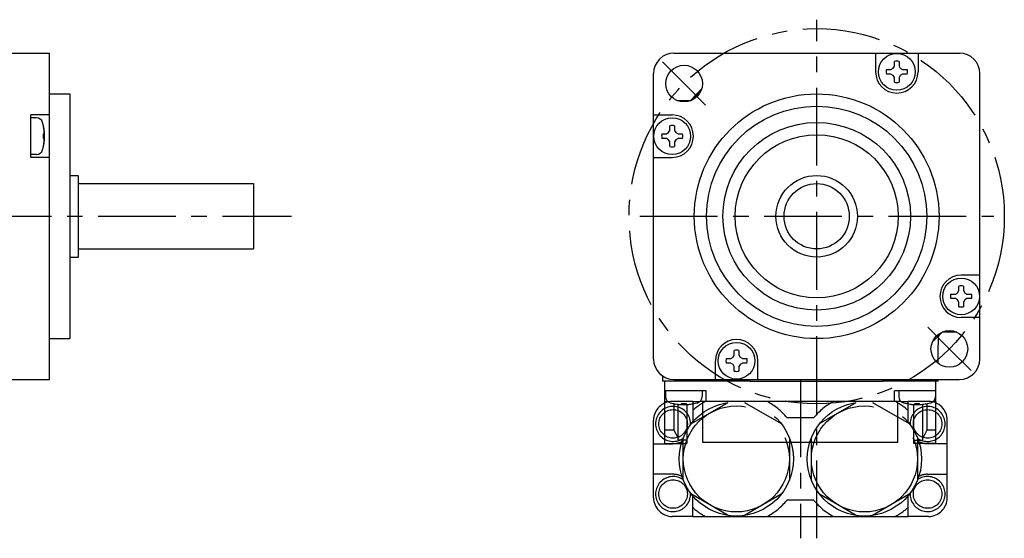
# Model space of a CAD drawing. Header units: millimetres. Extents: x 47 to 338, y 171 to 242.
# Tile 3 of 3: x 217 to 338, y 171 to 234. Entities that reach past the tile are written whole.
import ezdxf

# ---------------------------------------------------------------- set-up
doc = ezdxf.new("R2010")
doc.units = ezdxf.units.MM
doc.linetypes.add('CENTER', pattern=[50.8, 31.75, -6.35, 6.35, -6.35])
doc.linetypes.add('PHANTOM', pattern=[63.5, 31.75, -6.35, 6.35, -6.35, 6.35, -6.35])
doc.layers.add('CTR', color=2, linetype='CENTER')
doc.layers.add('PHANTOM', color=3, linetype='PHANTOM')

msp = doc.modelspace()

# ---------------------------------------------------------------- linework, layer by layer
for p, q in [((150.65, 230), (220.95, 230)), ((220.95, 190), (220.95, 230)), ((297.5, 230), (332.5, 230)), ((322.22, 230), (322.22, 227.71)), ((327.42, 230), (327.42, 227.71)), ((324.11, 227.99), (324.38, 228.15)), ((324.38, 228.15), (324.54, 228.42)), ((324.54, 228.42), (324.54, 228.98)), ((325.1, 228.98), (325.1, 228.42)), ((325.1, 228.42), (325.25, 228.15)), ((325.25, 228.15), (325.53, 227.99)), ((295, 192.5), (295, 227.5)), ((323.55, 227.99), (324.11, 227.99)), ((324.11, 227.43), (323.55, 227.43)), ((324.38, 227.27), (324.11, 227.43)), ((324.54, 227), (324.38, 227.27)), ((324.54, 226.44), (324.54, 227)), ((325.25, 227.27), (325.1, 227)), ((325.1, 227), (325.1, 226.44)), ((325.53, 227.43), (325.25, 227.27)), ((325.53, 227.99), (326.09, 227.99)), ((326.09, 227.43), (325.53, 227.43)), ((335, 192.5), (335, 227.5)), ((220.95, 225), (223.45, 225)), ((223.45, 225), (223.45, 195)), ((300.74, 225.25), (300.66, 225.25)), ((297.84, 224.2), (299.62, 224.2)), ((299.62, 224.19), (299.62, 224.2)), ((220.95, 222.42), (218.65, 222.42)), ((218.65, 217.22), (218.65, 222.42)), ((295, 222.42), (297.29, 222.42)), ((219.34, 222.07), (218.65, 222.07)), ((220.21, 221.09), (220.21, 221.12)), ((297.01, 220.53), (297.01, 221.09)), ((297.57, 221.09), (297.57, 220.53)), ((220.21, 220.1), (220.3, 220.1)), ((220.21, 219.54), (220.21, 220.1)), ((296.02, 220.1), (296.58, 220.1)), ((296.58, 220.1), (296.85, 220.25)), ((296.85, 220.25), (297.01, 220.53)), ((297.57, 220.53), (297.73, 220.25)), ((297.73, 220.25), (298, 220.1)), ((298, 220.1), (298.56, 220.1)), ((220.3, 219.54), (220.21, 219.54)), ((220.21, 218.52), (220.21, 218.55)), ((296.58, 219.54), (296.02, 219.54)), ((296.85, 219.38), (296.58, 219.54)), ((297.01, 219.11), (296.85, 219.38)), ((297.01, 218.55), (297.01, 219.11)), ((297.73, 219.38), (297.57, 219.11)), ((297.57, 219.11), (297.57, 218.55)), ((298, 219.54), (297.73, 219.38)), ((298.56, 219.54), (298, 219.54)), ((219.34, 217.57), (218.65, 217.57)), ((220.95, 217.22), (218.65, 217.22)), ((295, 217.22), (297.29, 217.22)), ((223.45, 215), (224.45, 215)), ((224.45, 215), (224.45, 205)), ((224.45, 214), (245.95, 214)), ((245.95, 214), (245.95, 206)), ((224.45, 206), (245.95, 206)), ((223.45, 205), (224.45, 205)), ((335, 202.78), (332.71, 202.78)), ((331.44, 200.46), (332, 200.46)), ((332, 200.46), (332.27, 200.62)), ((332.27, 200.62), (332.43, 200.89)), ((332.43, 200.89), (332.43, 201.45)), ((332.99, 201.45), (332.99, 200.89)), ((332.99, 200.89), (333.15, 200.62)), ((333.15, 200.62), (333.42, 200.46)), ((333.42, 200.46), (333.98, 200.46)), ((332, 199.9), (331.44, 199.9)), ((332.27, 199.75), (332, 199.9)), ((332.43, 199.47), (332.27, 199.75)), ((332.43, 198.91), (332.43, 199.47)), ((333.15, 199.75), (332.99, 199.47)), ((332.99, 199.47), (332.99, 198.91)), ((333.42, 199.9), (333.15, 199.75)), ((333.98, 199.9), (333.42, 199.9)), ((335, 197.58), (332.71, 197.58)), ((330.38, 195.81), (330.38, 195.8)), ((332.16, 195.8), (330.38, 195.8)), ((220.95, 195), (223.45, 195)), ((329.26, 194.75), (329.34, 194.75)), ((329.9, 195.29), (329.9, 194.19)), ((304.9, 193), (304.9, 193.56)), ((305.46, 193.56), (305.46, 193)), ((329.9, 191.95), (329.9, 194.19)), ((302.58, 190), (302.58, 192.29)), ((303.91, 192.57), (304.47, 192.57)), ((304.47, 192.01), (303.91, 192.01)), ((304.47, 192.57), (304.75, 192.73)), ((304.75, 191.85), (304.47, 192.01)), ((304.75, 192.73), (304.9, 193)), ((305.46, 193), (305.62, 192.73)), ((305.62, 192.73), (305.89, 192.57)), ((305.89, 192.01), (305.62, 191.85)), ((305.89, 192.57), (306.45, 192.57)), ((306.45, 192.01), (305.89, 192.01)), ((307.78, 190), (307.78, 192.29)), ((304.9, 191.58), (304.75, 191.85)), ((304.9, 191.02), (304.9, 191.58)), ((305.62, 191.85), (305.46, 191.58)), ((305.46, 191.58), (305.46, 191.02)), ((195.45, 190), (220.95, 190)), ((296.1, 190.43), (296.1, 189.8)), ((306.85, 189.8), (296.1, 189.8)), ((296.4, 182.15), (296.4, 189.8)), ((297.5, 190), (332.5, 190)), ((301.67, 189.97), (301.67, 190)), ((301.67, 189.97), (301.8, 190)), ((301.67, 189.97), (306.85, 189.97)), ((306.85, 189.8), (306.85, 189.97)), ((306.85, 189.8), (323.15, 189.8)), ((323.15, 189.97), (328.33, 189.97)), ((323.15, 189.8), (323.15, 189.97)), ((329.9, 189.8), (323.15, 189.8)), ((328.33, 189.97), (328.2, 190)), ((328.33, 190), (328.33, 189.97)), ((329.6, 182.15), (329.6, 189.8)), ((329.9, 189.8), (329.9, 190)), ((301.45, 188.6), (296.4, 188.6)), ((296.45, 188.6), (296.45, 187.91)), ((300.95, 188.6), (300.95, 187.91)), ((301.45, 187.3), (301.45, 188.6)), ((329.6, 188.6), (324.55, 188.6)), ((324.55, 187.3), (324.55, 188.6)), ((325.05, 188.6), (325.05, 187.91)), ((329.55, 188.6), (329.55, 187.91)), ((296.4, 187.3), (296.73, 187.3)), ((325.33, 187.3), (300.67, 187.3)), ((301.05, 182.25), (301.05, 187.3)), ((324.95, 182.25), (324.95, 187.3)), ((329.6, 187.3), (329.27, 187.3)), ((297.4, 187.04), (297.43, 187.04)), ((297.49, 187.03), (297.49, 183.76)), ((298, 182.55), (298, 186.95)), ((298.42, 186.95), (298.42, 187.04)), ((298.42, 187.04), (298.98, 187.04)), ((298.98, 187.04), (298.98, 186.95)), ((299.1, 186.92), (299.1, 182.15)), ((299.97, 187.04), (300, 187.04)), ((326, 187.04), (326.03, 187.04)), ((326.9, 182.15), (326.9, 186.92)), ((327.02, 187.04), (327.58, 187.04)), ((327.02, 186.95), (327.02, 187.04)), ((327.58, 187.04), (327.58, 186.95)), ((328, 182.55), (328, 186.95)), ((328.51, 187.03), (328.51, 183.76)), ((328.57, 187.04), (328.6, 187.04)), ((297.49, 183.76), (296.4, 183.76)), ((297.49, 183.76), (298, 182.81)), ((328.51, 183.76), (328, 182.81)), ((329.6, 183.76), (328.51, 183.76)), ((299.1, 182.55), (298, 182.55)), ((326.9, 182.55), (328, 182.55)), ((296.4, 182.15), (299.1, 182.15)), ((324.95, 182.25), (301.05, 182.25)), ((329.6, 182.15), (326.9, 182.15))]:
    msp.add_line(p, q)
for centre, radius in [((324.82, 227.71), 2.25), ((298.74, 226.26), 2.25), ((315, 210), 15), ((315, 210), 13.5), ((297.29, 219.82), 2.25), ((315, 210), 11.5), ((315, 210), 10), ((315, 210), 5), ((315, 210), 4), ((332.71, 200.18), 2.25), ((331.26, 193.74), 2.25), ((305.18, 192.29), 2.25)]:
    msp.add_circle(centre, radius)
for centre, radius, start, end in [((297.5, 227.5), 2.5, 90, 180), ((332.5, 227.5), 2.5, 0, 90), ((324.82, 227.71), 1.3, 77.5619, 102.4381), ((324.82, 227.71), 2.6, 180, 0), ((324.82, 227.71), 1.3, 167.5619, 192.4381), ((324.82, 227.71), 1.3, 347.5619, 12.4381), ((324.82, 227.71), 1.3, 257.5619, 282.4381), ((315, 210), 21, 132.3626, 137.4533), ((315, 210), 20.93, 133.2438, 137.2898), ((297.29, 219.82), 2.6, 270, 90), ((219.34, 221.27), 0.8, 16.1914, 90), ((214.35, 219.82), 6, 343.8086, 16.1914), ((214.35, 219.82), 5.99, 6.8011, 12.2286), ((297.29, 219.82), 1.3, 77.5619, 102.4381), ((297.29, 219.82), 1.3, 167.5619, 192.4381), ((297.29, 219.82), 1.3, 347.5619, 12.4381), ((214.35, 219.82), 5.99, 347.7714, 353.1989), ((297.29, 219.82), 1.3, 257.5619, 282.4381), ((219.34, 218.37), 0.8, 270, 343.8086), ((332.71, 200.18), 2.6, 90, 270), ((332.71, 200.18), 1.3, 167.5619, 192.4381), ((332.71, 200.18), 1.3, 77.5619, 102.4381), ((332.71, 200.18), 1.3, 347.5619, 12.4381), ((332.71, 200.18), 1.3, 257.5619, 282.4381), ((315, 210), 20.93, 313.2438, 317.2898), ((305.18, 192.29), 2.6, 0, 180), ((305.18, 192.29), 1.3, 77.5619, 102.4381), ((297.5, 192.5), 2.5, 180, 270), ((305.18, 192.29), 1.3, 167.5619, 192.4381), ((305.18, 192.29), 1.3, 347.5619, 12.4381), ((332.5, 192.5), 2.5, 270, 0), ((305.18, 192.29), 1.3, 257.5619, 282.4381), ((297.25, 187.91), 0.8, 180, 253.8086), ((298.7, 192.9), 6, 253.8086, 286.1914), ((300.15, 187.91), 0.8, 286.1914, 0), ((325.85, 187.91), 0.8, 180, 253.8086), ((327.3, 192.9), 6, 253.8086, 286.1914), ((328.75, 187.91), 0.8, 286.1914, 0), ((298.7, 192.9), 5.99, 257.7714, 263.1989), ((298.7, 192.9), 5.99, 276.8011, 282.2286), ((327.3, 192.9), 5.99, 257.7714, 263.1989), ((327.3, 192.9), 5.99, 276.8011, 282.2286)]:
    msp.add_arc(centre, radius, start, end)
for points, knots in [([(220.32, 220.25), (220.32, 220.26), (220.32, 220.27), (220.32, 220.27), (220.32, 220.28), (220.32, 220.28), (220.32, 220.29), (220.32, 220.29), (220.32, 220.29), (220.32, 220.3), (220.32, 220.31), (220.32, 220.32), (220.32, 220.33), (220.31, 220.34), (220.31, 220.34), (220.31, 220.35), (220.31, 220.35), (220.31, 220.35), (220.31, 220.35), (220.31, 220.36), (220.31, 220.37), (220.31, 220.37), (220.31, 220.38), (220.31, 220.38), (220.31, 220.38), (220.31, 220.38), (220.31, 220.39), (220.31, 220.39), (220.31, 220.4), (220.31, 220.41), (220.31, 220.42), (220.31, 220.43), (220.31, 220.43), (220.31, 220.43), (220.31, 220.44), (220.31, 220.44), (220.31, 220.45), (220.31, 220.45), (220.31, 220.46), (220.31, 220.47), (220.31, 220.47), (220.31, 220.47), (220.31, 220.48), (220.31, 220.48), (220.3, 220.49), (220.3, 220.5), (220.3, 220.51), (220.3, 220.52), (220.3, 220.53)], [0, 0, 0, 0, 0.0625, 0.09375, 0.125, 0.140625, 0.15625, 0.164062, 0.171875, 0.1875, 0.21875, 0.25, 0.28125, 0.3125, 0.328125, 0.335938, 0.34375, 0.359375, 0.375, 0.40625, 0.4375, 0.46875, 0.484375, 0.492188, 0.5, 0.507812, 0.515625, 0.53125, 0.5625, 0.59375, 0.625, 0.640625, 0.65625, 0.664062, 0.671875, 0.6875, 0.71875, 0.75, 0.78125, 0.8125, 0.828125, 0.835938, 0.84375, 0.859375, 0.875, 0.90625, 0.9375, 1, 1, 1, 1]), ([(220.3, 220.1), (220.3, 220.1), (220.3, 220.11), (220.3, 220.11), (220.3, 220.12), (220.3, 220.12), (220.31, 220.12), (220.31, 220.13), (220.31, 220.13), (220.31, 220.14), (220.31, 220.14), (220.31, 220.15), (220.31, 220.15), (220.31, 220.15), (220.31, 220.16), (220.31, 220.16), (220.31, 220.17), (220.31, 220.17), (220.31, 220.17), (220.31, 220.17), (220.31, 220.18), (220.31, 220.18), (220.31, 220.19), (220.31, 220.19), (220.31, 220.2), (220.31, 220.2), (220.31, 220.2), (220.31, 220.21), (220.32, 220.21), (220.32, 220.22), (220.32, 220.22), (220.32, 220.22), (220.32, 220.22), (220.32, 220.23), (220.32, 220.23), (220.32, 220.24), (220.32, 220.25), (220.32, 220.25)], [0, 0, 0, 0, 0.0625, 0.125, 0.15625, 0.171875, 0.1875, 0.21875, 0.25, 0.28125, 0.3125, 0.328125, 0.34375, 0.375, 0.40625, 0.4375, 0.46875, 0.484375, 0.5, 0.515625, 0.53125, 0.5625, 0.59375, 0.625, 0.65625, 0.671875, 0.6875, 0.71875, 0.75, 0.78125, 0.8125, 0.828125, 0.84375, 0.859375, 0.875, 0.9375, 1, 1, 1, 1]), ([(220.32, 219.38), (220.32, 219.38), (220.32, 219.39), (220.32, 219.39), (220.32, 219.4), (220.32, 219.4), (220.32, 219.41), (220.32, 219.41), (220.32, 219.42), (220.32, 219.42), (220.31, 219.43), (220.31, 219.43), (220.31, 219.43), (220.31, 219.44), (220.31, 219.44), (220.31, 219.45), (220.31, 219.45), (220.31, 219.45), (220.31, 219.45), (220.31, 219.46), (220.31, 219.46), (220.31, 219.46), (220.31, 219.47), (220.31, 219.48), (220.31, 219.48), (220.31, 219.49), (220.31, 219.49), (220.31, 219.49), (220.31, 219.49), (220.31, 219.5), (220.31, 219.5), (220.31, 219.5), (220.31, 219.51), (220.31, 219.51), (220.3, 219.52), (220.3, 219.53), (220.3, 219.53), (220.3, 219.54)], [0, 0, 0, 0, 0.0625, 0.125, 0.15625, 0.171875, 0.1875, 0.21875, 0.25, 0.28125, 0.3125, 0.328125, 0.34375, 0.375, 0.40625, 0.4375, 0.46875, 0.484375, 0.5, 0.515625, 0.53125, 0.5625, 0.59375, 0.625, 0.65625, 0.671875, 0.6875, 0.71875, 0.75, 0.78125, 0.8125, 0.828125, 0.84375, 0.859375, 0.875, 0.9375, 1, 1, 1, 1]), ([(220.3, 219.11), (220.3, 219.11), (220.3, 219.12), (220.3, 219.13), (220.3, 219.13), (220.3, 219.14), (220.3, 219.14), (220.3, 219.14), (220.3, 219.15), (220.31, 219.15), (220.31, 219.16), (220.31, 219.17), (220.31, 219.18), (220.31, 219.19), (220.31, 219.2), (220.31, 219.2), (220.31, 219.2), (220.31, 219.2), (220.31, 219.21), (220.31, 219.21), (220.31, 219.22), (220.31, 219.23), (220.31, 219.23), (220.31, 219.23), (220.31, 219.23), (220.31, 219.24), (220.31, 219.24), (220.31, 219.25), (220.31, 219.25), (220.31, 219.26), (220.31, 219.27), (220.31, 219.28), (220.31, 219.28), (220.31, 219.29), (220.31, 219.29), (220.31, 219.29), (220.31, 219.3), (220.32, 219.31), (220.32, 219.31), (220.32, 219.32), (220.32, 219.32), (220.32, 219.32), (220.32, 219.33), (220.32, 219.33), (220.32, 219.34), (220.32, 219.35), (220.32, 219.36), (220.32, 219.37), (220.32, 219.38)], [0, 0, 0, 0, 0.0625, 0.09375, 0.125, 0.140625, 0.15625, 0.164062, 0.171875, 0.1875, 0.21875, 0.25, 0.28125, 0.3125, 0.328125, 0.335938, 0.34375, 0.359375, 0.375, 0.40625, 0.4375, 0.46875, 0.484375, 0.492188, 0.5, 0.507812, 0.515625, 0.53125, 0.5625, 0.59375, 0.625, 0.640625, 0.65625, 0.664062, 0.671875, 0.6875, 0.71875, 0.75, 0.78125, 0.8125, 0.828125, 0.835938, 0.84375, 0.859375, 0.875, 0.90625, 0.9375, 1, 1, 1, 1]), ([(297.99, 186.95), (297.99, 186.95), (298, 186.95), (298.01, 186.95), (298.02, 186.95), (298.02, 186.95), (298.02, 186.95), (298.03, 186.95), (298.03, 186.95), (298.03, 186.94), (298.04, 186.94), (298.05, 186.94), (298.06, 186.94), (298.07, 186.94), (298.08, 186.94), (298.08, 186.94), (298.08, 186.94), (298.09, 186.94), (298.09, 186.94), (298.1, 186.94), (298.1, 186.94), (298.11, 186.94), (298.11, 186.94), (298.11, 186.94), (298.12, 186.94), (298.12, 186.94), (298.12, 186.94), (298.13, 186.94), (298.14, 186.94), (298.15, 186.94), (298.16, 186.94), (298.16, 186.94), (298.17, 186.94), (298.17, 186.94), (298.17, 186.94), (298.18, 186.94), (298.18, 186.94), (298.19, 186.93), (298.2, 186.93), (298.2, 186.93), (298.2, 186.93), (298.21, 186.93), (298.21, 186.93), (298.22, 186.93), (298.22, 186.93), (298.23, 186.93), (298.25, 186.93), (298.26, 186.93), (298.26, 186.93)], [0, 0, 0, 0, 0.0625, 0.09375, 0.125, 0.140625, 0.15625, 0.164062, 0.171875, 0.1875, 0.21875, 0.25, 0.28125, 0.3125, 0.328125, 0.335938, 0.34375, 0.359375, 0.375, 0.40625, 0.4375, 0.46875, 0.484375, 0.492188, 0.5, 0.507812, 0.515625, 0.53125, 0.5625, 0.59375, 0.625, 0.640625, 0.65625, 0.664062, 0.671875, 0.6875, 0.71875, 0.75, 0.78125, 0.8125, 0.828125, 0.835938, 0.84375, 0.859375, 0.875, 0.90625, 0.9375, 1, 1, 1, 1]), ([(298.26, 186.93), (298.27, 186.93), (298.27, 186.93), (298.28, 186.93), (298.28, 186.93), (298.28, 186.93), (298.29, 186.93), (298.29, 186.93), (298.3, 186.93), (298.31, 186.93), (298.31, 186.94), (298.31, 186.94), (298.32, 186.94), (298.32, 186.94), (298.32, 186.94), (298.33, 186.94), (298.33, 186.94), (298.33, 186.94), (298.34, 186.94), (298.34, 186.94), (298.34, 186.94), (298.35, 186.94), (298.35, 186.94), (298.36, 186.94), (298.36, 186.94), (298.37, 186.94), (298.37, 186.94), (298.37, 186.94), (298.38, 186.94), (298.38, 186.94), (298.38, 186.94), (298.39, 186.94), (298.39, 186.94), (298.39, 186.94), (298.4, 186.95), (298.41, 186.95), (298.42, 186.95), (298.42, 186.95)], [0, 0, 0, 0, 0.0625, 0.125, 0.15625, 0.171875, 0.1875, 0.21875, 0.25, 0.28125, 0.3125, 0.328125, 0.34375, 0.375, 0.40625, 0.4375, 0.46875, 0.484375, 0.5, 0.515625, 0.53125, 0.5625, 0.59375, 0.625, 0.65625, 0.671875, 0.6875, 0.71875, 0.75, 0.78125, 0.8125, 0.828125, 0.84375, 0.859375, 0.875, 0.9375, 1, 1, 1, 1]), ([(298.98, 186.95), (298.98, 186.95), (298.99, 186.95), (298.99, 186.95), (299, 186.95), (299, 186.95), (299.01, 186.94), (299.01, 186.94), (299.02, 186.94), (299.02, 186.94), (299.03, 186.94), (299.03, 186.94), (299.03, 186.94), (299.04, 186.94), (299.04, 186.94), (299.04, 186.94), (299.05, 186.94), (299.05, 186.94), (299.05, 186.94), (299.06, 186.94), (299.06, 186.94), (299.06, 186.94), (299.07, 186.94), (299.08, 186.94), (299.08, 186.94), (299.08, 186.94), (299.09, 186.94), (299.09, 186.94), (299.09, 186.93), (299.1, 186.93), (299.1, 186.93), (299.1, 186.93), (299.11, 186.93), (299.11, 186.93), (299.12, 186.93), (299.12, 186.93), (299.13, 186.93), (299.14, 186.93)], [0, 0, 0, 0, 0.0625, 0.125, 0.15625, 0.171875, 0.1875, 0.21875, 0.25, 0.28125, 0.3125, 0.328125, 0.34375, 0.375, 0.40625, 0.4375, 0.46875, 0.484375, 0.5, 0.515625, 0.53125, 0.5625, 0.59375, 0.625, 0.65625, 0.671875, 0.6875, 0.71875, 0.75, 0.78125, 0.8125, 0.828125, 0.84375, 0.859375, 0.875, 0.9375, 1, 1, 1, 1]), ([(299.14, 186.93), (299.14, 186.93), (299.15, 186.93), (299.16, 186.93), (299.16, 186.93), (299.17, 186.93), (299.17, 186.93), (299.17, 186.93), (299.18, 186.93), (299.18, 186.93), (299.19, 186.93), (299.2, 186.93), (299.21, 186.93), (299.22, 186.94), (299.22, 186.94), (299.23, 186.94), (299.23, 186.94), (299.23, 186.94), (299.24, 186.94), (299.24, 186.94), (299.25, 186.94), (299.26, 186.94), (299.26, 186.94), (299.26, 186.94), (299.26, 186.94), (299.27, 186.94), (299.27, 186.94), (299.28, 186.94), (299.28, 186.94), (299.29, 186.94), (299.3, 186.94), (299.31, 186.94), (299.31, 186.94), (299.32, 186.94), (299.32, 186.94), (299.32, 186.94), (299.33, 186.94), (299.34, 186.94), (299.34, 186.94), (299.35, 186.94), (299.35, 186.94), (299.35, 186.94), (299.36, 186.94), (299.36, 186.94), (299.37, 186.95), (299.38, 186.95), (299.39, 186.95), (299.4, 186.95), (299.41, 186.95)], [0, 0, 0, 0, 0.0625, 0.09375, 0.125, 0.140625, 0.15625, 0.164062, 0.171875, 0.1875, 0.21875, 0.25, 0.28125, 0.3125, 0.328125, 0.335938, 0.34375, 0.359375, 0.375, 0.40625, 0.4375, 0.46875, 0.484375, 0.492188, 0.5, 0.507812, 0.515625, 0.53125, 0.5625, 0.59375, 0.625, 0.640625, 0.65625, 0.664062, 0.671875, 0.6875, 0.71875, 0.75, 0.78125, 0.8125, 0.828125, 0.835938, 0.84375, 0.859375, 0.875, 0.90625, 0.9375, 1, 1, 1, 1]), ([(326.59, 186.95), (326.59, 186.95), (326.6, 186.95), (326.61, 186.95), (326.62, 186.95), (326.62, 186.95), (326.62, 186.95), (326.63, 186.95), (326.63, 186.95), (326.63, 186.94), (326.64, 186.94), (326.65, 186.94), (326.66, 186.94), (326.67, 186.94), (326.68, 186.94), (326.68, 186.94), (326.68, 186.94), (326.69, 186.94), (326.69, 186.94), (326.7, 186.94), (326.7, 186.94), (326.71, 186.94), (326.71, 186.94), (326.71, 186.94), (326.72, 186.94), (326.72, 186.94), (326.72, 186.94), (326.73, 186.94), (326.74, 186.94), (326.75, 186.94), (326.76, 186.94), (326.76, 186.94), (326.77, 186.94), (326.77, 186.94), (326.77, 186.94), (326.78, 186.94), (326.78, 186.94), (326.79, 186.93), (326.8, 186.93), (326.8, 186.93), (326.8, 186.93), (326.81, 186.93), (326.81, 186.93), (326.82, 186.93), (326.82, 186.93), (326.83, 186.93), (326.85, 186.93), (326.86, 186.93), (326.86, 186.93)], [0, 0, 0, 0, 0.0625, 0.09375, 0.125, 0.140625, 0.15625, 0.164062, 0.171875, 0.1875, 0.21875, 0.25, 0.28125, 0.3125, 0.328125, 0.335938, 0.34375, 0.359375, 0.375, 0.40625, 0.4375, 0.46875, 0.484375, 0.492188, 0.5, 0.507812, 0.515625, 0.53125, 0.5625, 0.59375, 0.625, 0.640625, 0.65625, 0.664062, 0.671875, 0.6875, 0.71875, 0.75, 0.78125, 0.8125, 0.828125, 0.835938, 0.84375, 0.859375, 0.875, 0.90625, 0.9375, 1, 1, 1, 1]), ([(326.86, 186.93), (326.87, 186.93), (326.87, 186.93), (326.88, 186.93), (326.88, 186.93), (326.88, 186.93), (326.89, 186.93), (326.89, 186.93), (326.9, 186.93), (326.91, 186.93), (326.91, 186.94), (326.91, 186.94), (326.92, 186.94), (326.92, 186.94), (326.92, 186.94), (326.93, 186.94), (326.93, 186.94), (326.93, 186.94), (326.94, 186.94), (326.94, 186.94), (326.94, 186.94), (326.95, 186.94), (326.95, 186.94), (326.96, 186.94), (326.96, 186.94), (326.97, 186.94), (326.97, 186.94), (326.97, 186.94), (326.98, 186.94), (326.98, 186.94), (326.98, 186.94), (326.99, 186.94), (326.99, 186.94), (326.99, 186.94), (327, 186.95), (327.01, 186.95), (327.02, 186.95), (327.02, 186.95)], [0, 0, 0, 0, 0.0625, 0.125, 0.15625, 0.171875, 0.1875, 0.21875, 0.25, 0.28125, 0.3125, 0.328125, 0.34375, 0.375, 0.40625, 0.4375, 0.46875, 0.484375, 0.5, 0.515625, 0.53125, 0.5625, 0.59375, 0.625, 0.65625, 0.671875, 0.6875, 0.71875, 0.75, 0.78125, 0.8125, 0.828125, 0.84375, 0.859375, 0.875, 0.9375, 1, 1, 1, 1]), ([(327.58, 186.95), (327.58, 186.95), (327.59, 186.95), (327.59, 186.95), (327.6, 186.95), (327.6, 186.95), (327.61, 186.94), (327.61, 186.94), (327.62, 186.94), (327.62, 186.94), (327.63, 186.94), (327.63, 186.94), (327.63, 186.94), (327.64, 186.94), (327.64, 186.94), (327.64, 186.94), (327.65, 186.94), (327.65, 186.94), (327.65, 186.94), (327.66, 186.94), (327.66, 186.94), (327.66, 186.94), (327.67, 186.94), (327.68, 186.94), (327.68, 186.94), (327.68, 186.94), (327.69, 186.94), (327.69, 186.94), (327.69, 186.93), (327.7, 186.93), (327.7, 186.93), (327.7, 186.93), (327.71, 186.93), (327.71, 186.93), (327.72, 186.93), (327.72, 186.93), (327.73, 186.93), (327.74, 186.93)], [0, 0, 0, 0, 0.0625, 0.125, 0.15625, 0.171875, 0.1875, 0.21875, 0.25, 0.28125, 0.3125, 0.328125, 0.34375, 0.375, 0.40625, 0.4375, 0.46875, 0.484375, 0.5, 0.515625, 0.53125, 0.5625, 0.59375, 0.625, 0.65625, 0.671875, 0.6875, 0.71875, 0.75, 0.78125, 0.8125, 0.828125, 0.84375, 0.859375, 0.875, 0.9375, 1, 1, 1, 1]), ([(327.74, 186.93), (327.74, 186.93), (327.75, 186.93), (327.76, 186.93), (327.76, 186.93), (327.77, 186.93), (327.77, 186.93), (327.77, 186.93), (327.78, 186.93), (327.78, 186.93), (327.79, 186.93), (327.8, 186.93), (327.81, 186.93), (327.82, 186.94), (327.82, 186.94), (327.83, 186.94), (327.83, 186.94), (327.83, 186.94), (327.84, 186.94), (327.84, 186.94), (327.85, 186.94), (327.86, 186.94), (327.86, 186.94), (327.86, 186.94), (327.86, 186.94), (327.87, 186.94), (327.87, 186.94), (327.88, 186.94), (327.88, 186.94), (327.89, 186.94), (327.9, 186.94), (327.91, 186.94), (327.91, 186.94), (327.92, 186.94), (327.92, 186.94), (327.92, 186.94), (327.93, 186.94), (327.94, 186.94), (327.94, 186.94), (327.95, 186.94), (327.95, 186.94), (327.95, 186.94), (327.96, 186.94), (327.96, 186.94), (327.97, 186.95), (327.98, 186.95), (327.99, 186.95), (328, 186.95), (328.01, 186.95)], [0, 0, 0, 0, 0.0625, 0.09375, 0.125, 0.140625, 0.15625, 0.164062, 0.171875, 0.1875, 0.21875, 0.25, 0.28125, 0.3125, 0.328125, 0.335938, 0.34375, 0.359375, 0.375, 0.40625, 0.4375, 0.46875, 0.484375, 0.492188, 0.5, 0.507812, 0.515625, 0.53125, 0.5625, 0.59375, 0.625, 0.640625, 0.65625, 0.664062, 0.671875, 0.6875, 0.71875, 0.75, 0.78125, 0.8125, 0.828125, 0.835938, 0.84375, 0.859375, 0.875, 0.90625, 0.9375, 1, 1, 1, 1])]:
    msp.add_open_spline(points, degree=3, knots=knots)
at = {"layer": 'CTR', "ltscale": 0.3}
for p, q in [((315, 170.52), (315, 234.1)), ((298.74, 226.26), (296.08, 228.92)), ((298.74, 226.26), (301.39, 223.61)), ((120.23, 210), (250.63, 210)), ((293.33, 210), (336.7, 210)), ((331.26, 193.74), (328.61, 196.39)), ((331.26, 193.74), (333.92, 191.08)), ((313, 189.98), (313, 170.52))]:
    msp.add_line(p, q, dxfattribs=at)
msp.add_circle((315, 210), 23, dxfattribs=at)
at = {"layer": 'PHANTOM'}
for p, q in [((299.8, 187.3), (297.3, 187.3)), ((299.65, 184.58), (304.15, 187.18)), ((299.8, 187.3), (299.8, 184.76)), ((299.8, 187.3), (300.67, 187.3)), ((306.15, 187.18), (310.65, 184.58)), ((315.35, 184.58), (319.85, 187.18)), ((321.85, 187.18), (326.35, 184.58)), ((325.33, 187.3), (326.2, 187.3)), ((328.7, 187.3), (326.2, 187.3)), ((326.2, 184.76), (326.2, 187.3)), ((295, 175.5), (295, 185)), ((311.33, 185.32), (314.67, 185.32)), ((331, 175.5), (331, 185)), ((298.65, 177.65), (298.65, 182.85)), ((311.65, 182.85), (311.65, 177.65)), ((314.35, 177.65), (314.35, 182.85)), ((327.35, 182.85), (327.35, 177.65)), ((295, 182.12), (297.4, 182.12)), ((331, 182.12), (328.6, 182.12)), ((297.4, 178.38), (295, 178.38)), ((328.6, 178.38), (331, 178.38)), ((304.15, 173.32), (299.65, 175.92)), ((299.8, 173.2), (299.8, 175.74)), ((310.65, 175.92), (306.15, 173.32)), ((314.67, 175.18), (311.33, 175.18)), ((319.85, 173.32), (315.35, 175.92)), ((326.35, 175.92), (321.85, 173.32)), ((326.2, 173.2), (326.2, 175.74)), ((299.8, 173.2), (297.3, 173.2)), ((299.8, 173.2), (326.2, 173.2)), ((328.7, 173.2), (326.2, 173.2))]:
    msp.add_line(p, q, dxfattribs=at)
for centre, radius in [((305.15, 180.25), 7), ((320.85, 180.25), 7), ((297.4, 184.55), 1.75), ((305.15, 180.25), 6.5), ((320.85, 180.25), 6.5), ((328.6, 184.55), 1.75), ((297.4, 175.95), 1.75), ((328.6, 175.95), 1.75)]:
    msp.add_circle(centre, radius, dxfattribs=at)
for centre, radius, start, end in [((297.3, 185), 2.3, 90, 180), ((305.15, 180.25), 8, 118.2065, 131.9707), ((305.15, 180.25), 8, 39.3736, 61.7935), ((320.85, 180.25), 8, 118.2065, 140.6264), ((320.85, 180.25), 8, 48.0293, 61.7935), ((328.7, 185), 2.3, 0, 90), ((297.4, 184.55), 2.15, 356.9354, 304.8988), ((328.6, 184.55), 2.15, 235.1012, 183.0646), ((297.4, 184.53), 2.4, 270, 296.823), ((328.6, 184.53), 2.4, 243.177, 270), ((297.4, 175.95), 2.15, 55.1012, 3.0646), ((297.4, 175.97), 2.4, 63.177, 90), ((328.6, 175.95), 2.15, 176.9354, 124.8988), ((328.6, 175.97), 2.4, 90, 116.823), ((297.3, 175.5), 2.3, 180, 270), ((305.15, 180.25), 8, 298.2065, 320.6264), ((320.85, 180.25), 8, 219.3736, 241.7935), ((328.7, 175.5), 2.3, 270, 0), ((305.15, 180.25), 8, 228.0293, 241.7935), ((320.85, 180.25), 8, 298.2065, 311.9707)]:
    msp.add_arc(centre, radius, start, end, dxfattribs=at)

doc.saveas('drawing.dxf')
